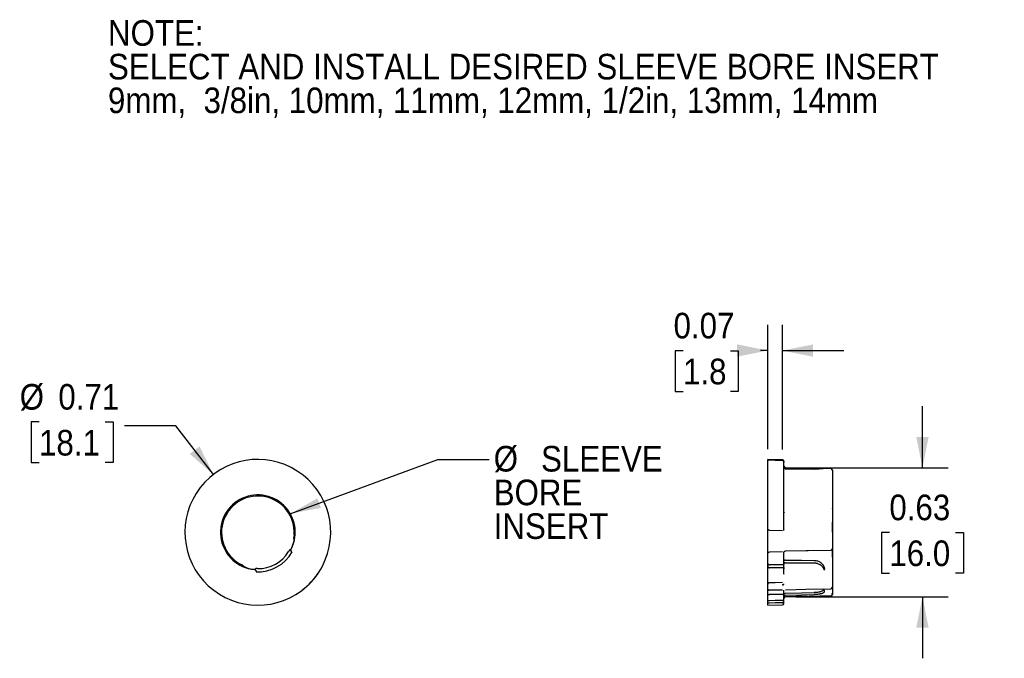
# Model space of a CAD drawing. Header units: inches. Extents: x 0.2 to 11, y 0 to 8.2.
# Tile 2 of 8: x 0.5 to 5.3, y 5.1 to 8.2. Entities that reach past the tile are written whole.
import ezdxf

# ---------------------------------------------------------------- set-up
doc = ezdxf.new("R2010")
doc.units = ezdxf.units.IN
doc.header["$MEASUREMENT"] = 0
doc.linetypes.add('SLD-Solid', pattern=[0])
doc.layers.add('DIMENSIONS', color=140, linetype='SLD-Solid', lineweight=25)
doc.layers.add('TEXT', color=140, linetype='SLD-Solid', lineweight=25)
doc.styles.add('SLDTEXTSTYLE0', font='GOTHIC.TTF', dxfattribs={"width": 0.913})
doc.styles.get("Standard").update_dxf_attribs({"font": 'GOTHIC.TTF'})
doc.dimstyles.new('SLDDIMSTYLE0', dxfattribs={"dimtxt": 0.18, "dimasz": 0.15, "dimexe": 0, "dimexo": 0.0625, "dimgap": 0, "dimtad": 0, "dimtih": 1, "dimtoh": 1, "dimdec": 0, "dimrnd": 1e-09, "dimzin": 0, "dimdsep": 46, "dimtxsty": 'Standard', "dimsah": 1, "dimcen": 0.09, "dimadec": 0, "dimazin": 0, "dimtfac": 0.15, "dimtdec": 0, "dimtofl": 0, "dimtmove": 0, "dimatfit": 3, "dimfxl": 0, "dimfrac": 2, "dimtolj": 1, "dimtzin": 0, "dimarcsym": 0})
doc.dimstyles.new('SLDDIMSTYLE1', dxfattribs={"dimtxt": 0.125, "dimasz": 0.15, "dimexe": 0, "dimexo": 0.0625, "dimgap": 0.03125, "dimtad": 0, "dimtih": 1, "dimtoh": 1, "dimrnd": 1e-09, "dimdsep": 46, "dimtxsty": 'SLDTEXTSTYLE0', "dimsah": 1, "dimcen": 0, "dimadec": 0, "dimazin": 2, "dimtfac": 1, "dimtofl": 0, "dimtmove": 0, "dimatfit": 3, "dimfxl": 0, "dimfrac": 2, "dimtolj": 1, "dimtzin": 12, "dimarcsym": 0})
doc.dimstyles.new('SLDDIMSTYLE2', dxfattribs={"dimtxt": 0.125, "dimasz": 0.15, "dimexe": 0, "dimexo": 0.0625, "dimgap": 0.03125, "dimtad": 0, "dimtih": 1, "dimtoh": 1, "dimrnd": 1e-09, "dimdsep": 46, "dimtxsty": 'SLDTEXTSTYLE0', "dimsah": 1, "dimcen": 0.09, "dimadec": 0, "dimazin": 2, "dimtfac": 1, "dimtmove": 0, "dimatfit": 0, "dimfxl": 0, "dimfrac": 2, "dimtolj": 1, "dimtzin": 12, "dimarcsym": 0})

# ---------------------------------------------------------------- blocks, each defined once
blk = doc.blocks.new('SW_NOTE_0')
at = {"layer": 'TEXT', "color": 0, "char_height": 0.125, "attachment_point": 1, "style": 'SLDTEXTSTYLE0'}
for s, insert in [('NOTE:', (0, 0.1597)), ('SELECT AND INSTALL DESIRED SLEEVE BORE INSERT', (0, -0.0047)), ('9mm,  3/8in, 10mm, 11mm, 12mm, 1/2in, 13mm, 14mm', (0, -0.1691))]:
    blk.add_mtext(s, dxfattribs=dict(at, insert=insert))
blk = doc.blocks.new('_D')
at = {"layer": 'DIMENSIONS'}
for p, q in [((0.619, 6.2432), (0.5809, 6.2432)), ((0.5809, 6.2432), (0.5809, 6.0448)), ((0.9422, 6.2432), (0.9803, 6.2432)), ((0.9803, 6.2432), (0.9803, 6.0448)), ((1.2865, 6.2248), (1.0365, 6.2248)), ((1.4697, 5.9867), (1.2865, 6.2248)), ((0.5809, 6.0448), (0.619, 6.0448)), ((0.9803, 6.0448), (0.9422, 6.0448))]:
    blk.add_line(p, q, dxfattribs=at)
blk.add_solid([(1.4697, 5.9867), (1.402, 6.1238), (1.3545, 6.0873)], dxfattribs=at)
at = {"layer": 'DIMENSIONS', "char_height": 0.125, "attachment_point": 1, "style": 'SLDTEXTSTYLE0'}
for s, insert in [('%%c', (0.5247, 6.4283)), ('0.71', (0.7132, 6.4283)), ('18.1', (0.619, 6.2044))]:
    blk.add_mtext(s, dxfattribs=dict(at, insert=insert))
blk = doc.blocks.new('SW_NOTE_2')
at = {"layer": 'TEXT', "color": 0, "char_height": 0.125, "attachment_point": 1, "style": 'SLDTEXTSTYLE0'}
for s, insert in [('%%c', (0.022, 0.0669)), (' SLEEVE', (0.2106, 0.0669)), ('BORE', (0.022, -0.0975)), ('INSERT', (0.022, -0.2619))]:
    blk.add_mtext(s, dxfattribs=dict(at, insert=insert))
blk = doc.blocks.new('_D_1')
at = {"layer": 'DIMENSIONS'}
for p, q in [((4.1746, 6.1104), (4.1746, 6.7167)), ((4.2456, 6.1092), (4.2456, 6.7167)), ((3.761, 6.5908), (3.7229, 6.5908)), ((3.7229, 6.5908), (3.7229, 6.3924)), ((3.9919, 6.5908), (4.03, 6.5908)), ((4.03, 6.5908), (4.03, 6.3924)), ((4.1746, 6.5917), (4.1396, 6.5917)), ((4.2456, 6.5917), (4.5456, 6.5917)), ((3.7229, 6.3924), (3.761, 6.3924)), ((4.03, 6.3924), (3.9919, 6.3924))]:
    blk.add_line(p, q, dxfattribs=at)
for points in [[(4.1746, 6.5917), (4.0246, 6.6217), (4.0246, 6.5617)], [(4.2456, 6.5917), (4.3956, 6.5617), (4.3956, 6.6217)]]:
    blk.add_solid(points, dxfattribs=at)
at = {"layer": 'DIMENSIONS', "char_height": 0.125, "attachment_point": 1, "style": 'SLDTEXTSTYLE0'}
for s, insert in [('0.07', (3.7148, 6.7759)), ('1.8', (3.761, 6.552))]:
    blk.add_mtext(s, dxfattribs=dict(at, insert=insert))
blk = doc.blocks.new('_D_2')
at = {"layer": 'DIMENSIONS'}
for p, q in [((4.9293, 6.0196), (4.9293, 6.3196)), ((4.3111, 6.0196), (5.0543, 6.0196)), ((4.7677, 5.7038), (4.7296, 5.7038)), ((4.7296, 5.7038), (4.7296, 5.5053)), ((5.0909, 5.7038), (5.129, 5.7038)), ((5.129, 5.7038), (5.129, 5.5053)), ((4.7296, 5.5053), (4.7677, 5.5053)), ((5.129, 5.5053), (5.0909, 5.5053)), ((4.3111, 5.3899), (5.0543, 5.3899)), ((4.9293, 5.3899), (4.9293, 5.0899))]:
    blk.add_line(p, q, dxfattribs=at)
for points in [[(4.9293, 6.0196), (4.9593, 6.1696), (4.8993, 6.1696)], [(4.9293, 5.3899), (4.8993, 5.2399), (4.9593, 5.2399)]]:
    blk.add_solid(points, dxfattribs=at)
at = {"layer": 'DIMENSIONS', "char_height": 0.125, "attachment_point": 1, "style": 'SLDTEXTSTYLE0'}
for s, insert in [('0.63', (4.7677, 5.8888)), ('16.0', (4.7677, 5.665))]:
    blk.add_mtext(s, dxfattribs=dict(at, insert=insert))

msp = doc.modelspace()

# ---------------------------------------------------------------- linework, layer by layer
for p, q in [((1.7476, 6.0552), (1.7484, 6.055)), ((1.7476, 6.0552), (1.7484, 6.055)), ((4.2456, 6.0592), (4.1746, 6.0604)), ((4.2456, 6.0592), (4.1746, 6.0604)), ((4.2456, 6.0592), (4.1746, 6.0604)), ((4.1746, 6.0604), (4.1746, 6.0604)), ((4.2456, 6.0592), (4.1746, 6.0604)), ((4.2456, 6.0592), (4.1746, 6.0604)), ((4.1746, 5.4048), (4.1746, 6.0604)), ((4.1746, 5.7225), (4.1746, 6.0604)), ((4.1746, 5.349), (4.1746, 6.0604)), ((4.1746, 5.5389), (4.1746, 6.0604)), ((4.1746, 5.5532), (4.1746, 6.0604)), ((4.1746, 5.4275), (4.1746, 6.0604)), ((4.1746, 5.349), (4.1746, 6.055)), ((4.2533, 5.714), (4.2533, 6.0483)), ((4.2534, 5.714), (4.2534, 6.0513)), ((4.2534, 5.714), (4.2534, 6.0513)), ((4.2534, 5.7141), (4.2534, 6.0513)), ((4.2534, 5.714), (4.2534, 6.0473)), ((4.2534, 6.0263), (4.2534, 6.0473)), ((4.4819, 6.0157), (4.2611, 6.0196)), ((4.4819, 6.0157), (4.2611, 6.0196)), ((4.4819, 6.0157), (4.2611, 6.0196)), ((4.4819, 6.0157), (4.2611, 6.0196)), ((4.4819, 6.0157), (4.2611, 6.0196)), ((4.4819, 6.0157), (4.4501, 6.0163)), ((4.4819, 6.0157), (4.4501, 6.0163)), ((4.4896, 6.0078), (4.4896, 5.9952)), ((4.4896, 6.0078), (4.4896, 5.7576)), ((4.4896, 6.0078), (4.4896, 5.7576)), ((4.4896, 6.0078), (4.4896, 5.7574)), ((4.4895, 5.9694), (4.4895, 5.721)), ((4.4896, 5.9683), (4.4896, 5.7576)), ((4.2539, 5.8029), (4.2534, 5.8)), ((4.254, 5.7162), (4.2534, 5.7194)), ((4.4896, 5.7546), (4.4896, 5.7033)), ((4.1824, 5.7146), (4.2456, 5.7136)), ((4.2456, 5.7136), (4.2462, 5.7136)), ((4.4895, 5.7155), (4.4895, 5.7029)), ((4.4896, 5.7033), (4.4896, 5.7001)), ((4.4896, 5.6232), (4.4896, 5.5291)), ((4.4896, 5.6232), (4.4896, 5.5186)), ((4.4896, 5.6229), (4.4896, 5.5459)), ((1.8525, 5.6088), (1.8486, 5.6158)), ((1.8498, 5.6107), (1.8513, 5.6081)), ((4.1746, 5.349), (4.1746, 5.6)), ((4.2456, 5.6088), (4.1824, 5.6076)), ((4.2533, 5.5364), (4.2533, 5.6083)), ((4.2534, 5.5033), (4.2534, 5.608)), ((4.2534, 5.5027), (4.2534, 5.608)), ((4.2534, 5.5502), (4.2534, 5.608)), ((4.2534, 5.5025), (4.2534, 5.608)), ((4.2611, 5.6139), (4.4819, 5.6182)), ((4.4894, 5.5816), (4.4896, 5.5828)), ((4.4895, 5.5952), (4.4895, 5.5175)), ((4.4896, 5.6079), (4.4896, 5.5079)), ((2.0013, 5.5389), (2.0008, 5.5379)), ((4.1746, 5.4899), (4.1746, 5.5389)), ((1.6749, 5.5203), (1.6788, 5.5133)), ((1.6764, 5.5175), (1.6778, 5.5174)), ((1.6785, 5.5166), (1.68, 5.5139)), ((4.254, 5.4984), (4.2542, 5.499)), ((4.4896, 5.5235), (4.4896, 5.5186)), ((4.4896, 5.5171), (4.4896, 5.5102)), ((4.4896, 5.5088), (4.4896, 5.4904)), ((4.4896, 5.4904), (4.4896, 5.4376)), ((1.9256, 5.4413), (1.9372, 5.4522)), ((4.1746, 5.4413), (4.1746, 5.4678)), ((4.1746, 5.349), (4.1746, 5.4522)), ((4.1746, 5.349), (4.1746, 5.4413)), ((4.2456, 5.4482), (4.2455, 5.4482)), ((4.4896, 5.4376), (4.4896, 5.4016)), ((4.4896, 5.4376), (4.4896, 5.4032)), ((4.4896, 5.4376), (4.4896, 5.4085)), ((4.4896, 5.4348), (4.4896, 5.4305)), ((4.4896, 5.4305), (4.4896, 5.4016)), ((4.2533, 5.4073), (4.2533, 5.4221)), ((4.2534, 5.3581), (4.2534, 5.4227)), ((4.2534, 5.4085), (4.2534, 5.4227)), ((4.2534, 5.3581), (4.2534, 5.421)), ((4.2534, 5.3792), (4.2534, 5.4004)), ((4.2539, 5.3853), (4.2545, 5.3862)), ((4.2609, 5.3899), (4.2611, 5.3899)), ((4.2611, 5.3899), (4.3406, 5.3913)), ((4.3413, 5.3913), (4.4819, 5.3938)), ((4.3413, 5.3913), (4.4819, 5.3938)), ((4.3413, 5.3913), (4.4819, 5.3938)), ((4.3413, 5.3913), (4.4819, 5.3938)), ((4.3413, 5.3913), (4.4819, 5.3938)), ((4.4896, 5.4075), (4.4896, 5.4034)), ((4.1746, 5.349), (4.1746, 5.368)), ((4.1746, 5.349), (4.1746, 5.3575)), ((4.1746, 5.349), (4.2456, 5.3503)), ((4.1746, 5.349), (4.2456, 5.3503)), ((4.1746, 5.349), (4.2456, 5.3503)), ((4.1746, 5.349), (4.2456, 5.3503)), ((4.1746, 5.349), (4.2456, 5.3503)), ((4.1746, 5.349), (4.2456, 5.3503)), ((4.1746, 5.349), (4.2456, 5.3503)), ((4.1746, 5.349), (4.1746, 5.349)), ((4.2534, 5.3581), (4.2534, 5.3792)), ((4.2534, 5.3581), (4.2534, 5.3681))]:
    msp.add_line(p, q)
at = {"flags": 128}
for points in [[(4.2456, 6.0552), (4.2102, 6.0558), (4.1824, 6.0562)], [(4.2456, 6.0552), (4.2102, 6.0558), (4.1824, 6.0562)], [(4.2611, 6.0151), (4.3395, 6.014), (4.401, 6.0131)], [(4.2611, 6.0151), (4.3395, 6.014), (4.401, 6.0131)], [(1.8453, 5.6187), (1.8432, 5.6187), (1.8416, 5.6187)], [(4.2611, 5.6139), (4.2611, 5.6139), (4.2611, 5.6139)], [(4.2612, 5.6142), (4.361, 5.6161), (4.4819, 5.6184)], [(4.4819, 5.6182), (4.4819, 5.6181), (4.4819, 5.6181)], [(1.6742, 5.5247), (1.6753, 5.5264), (1.6761, 5.5277)], [(4.2456, 5.5317), (4.2101, 5.5318), (4.1823, 5.532)], [(4.2456, 5.5457), (4.2102, 5.5459), (4.1824, 5.5461)], [(4.261, 5.556), (4.3394, 5.5557), (4.4009, 5.5554)], [(4.2611, 5.5686), (4.3395, 5.5682), (4.401, 5.5678)], [(4.2456, 5.4595), (4.2102, 5.4586), (4.1824, 5.458)], [(4.2612, 5.4246), (4.361, 5.4269), (4.4818, 5.4297)], [(4.2612, 5.4246), (4.361, 5.4269), (4.4818, 5.4297)], [(4.2456, 5.423), (4.2102, 5.4228), (4.1824, 5.4227)], [(4.2456, 5.4012), (4.2102, 5.4009), (4.1824, 5.4007)], [(4.2534, 5.382), (4.2535, 5.3835), (4.2537, 5.3843)], [(4.2534, 5.382), (4.2535, 5.3835), (4.2537, 5.3843)], [(4.2534, 5.382), (4.2535, 5.3835), (4.2537, 5.3843)], [(4.2609, 5.3913), (4.3162, 5.3923), (4.3772, 5.3935), (4.4279, 5.3944), (4.4819, 5.3954)], [(4.2611, 5.4074), (4.3395, 5.4091), (4.401, 5.4104)], [(4.2611, 5.3979), (4.3395, 5.3995), (4.401, 5.4007)], [(4.2456, 5.3721), (4.2102, 5.3714), (4.1824, 5.3708)], [(4.2456, 5.3607), (4.2102, 5.36), (4.1824, 5.3594)]]:
    msp.add_lwpolyline(points, dxfattribs=at)
for centre, radius, start, end in [((1.6866, 5.7047), 0.3557, 332.2114, 312.2136), ((4.2455, 6.0513), 0.00787, 360, 89), ((4.2613, 6.0274), 0.00787, 180, 269), ((4.4817, 6.0078), 0.00787, 0, 89), ((1.6866, 5.7047), 0.1825, 333.439, 264.1609), ((1.6866, 5.7047), 0.1772, 356.4426, 241.1573), ((1.6866, 5.7047), 0.1813, 333.2423, 344.6407), ((1.6866, 5.7047), 0.1929, 267.4457, 330.1542), ((1.6866, 5.7047), 0.1772, 269.5509, 328.049), ((1.6866, 5.7047), 0.1813, 252.9592, 264.3576), ((1.6866, 5.7047), 0.3557, 312.2136, 332.2114), ((1.6866, 5.7047), 0.3557, 312.2136, 331.9966), ((1.6866, 5.7047), 0.3557, 312.2136, 331.9983), ((4.4817, 5.4376), 0.00787, 271.3408, 0), ((4.2613, 5.382), 0.00787, 91, 180), ((4.2613, 5.382), 0.00787, 150.0413, 180), ((4.4817, 5.4016), 0.00787, 271, 0), ((4.4817, 5.4032), 0.00787, 295.8448, 0), ((4.4817, 5.4085), 0.00787, 324.2135, 0), ((4.2455, 5.3581), 0.00787, 271, 0)]:
    msp.add_arc(centre, radius, start, end)
for points, knots in [([(4.1824, 6.0562), (4.1819, 6.0562), (4.1811, 6.0562), (4.1798, 6.0562), (4.1786, 6.0561), (4.1775, 6.056), (4.1766, 6.0559), (4.1758, 6.0557), (4.1752, 6.0555), (4.1748, 6.0554), (4.1747, 6.0552), (4.1746, 6.0551), (4.1746, 6.055)], [0, 0, 0, 0, 0.105263, 0.2135846, 0.3188457, 0.427141, 0.5327662, 0.6413951, 0.7481262, 0.8578724, 0.9285201, 1, 1, 1, 1]), ([(4.1824, 6.0562), (4.1815, 6.0562), (4.1798, 6.0562), (4.1774, 6.056), (4.1757, 6.0557), (4.1748, 6.0554), (4.1747, 6.0551), (4.1746, 6.055)], [0, 0, 0, 0, 0.21351, 0.426999, 0.641197, 0.857622, 1, 1, 1, 1]), ([(4.2456, 6.0552), (4.2465, 6.0551), (4.2483, 6.0549), (4.2506, 6.0536), (4.2523, 6.0515), (4.2532, 6.0493), (4.2533, 6.0479), (4.2534, 6.0473)], [0, 0, 0, 0, 0.213896, 0.427768, 0.642421, 0.859218, 1, 1, 1, 1]), ([(4.2456, 6.0552), (4.2465, 6.0551), (4.2483, 6.0549), (4.2506, 6.0536), (4.2523, 6.0515), (4.2532, 6.0493), (4.2533, 6.0479), (4.2534, 6.0473)], [0, 0, 0, 0, 0.213896, 0.427768, 0.642421, 0.859218, 1, 1, 1, 1]), ([(4.2534, 5.7194), (4.2534, 5.7339), (4.2534, 5.7627), (4.2534, 5.8056), (4.2534, 5.8473), (4.2534, 5.887), (4.2534, 5.9237), (4.2534, 5.9563), (4.2534, 5.9846), (4.2534, 6.0081), (4.2534, 6.027), (4.2534, 6.0408), (4.2534, 6.0497), (4.2534, 6.0508), (4.2534, 6.0513)], [0, 0, 0, 0, 0.081951, 0.16392, 0.248608, 0.333333, 0.418021, 0.502747, 0.584687, 0.666667, 0.748607, 0.830587, 0.915274, 1, 1, 1, 1]), ([(4.2534, 5.7174), (4.2534, 5.729), (4.2534, 5.7533), (4.2534, 5.79), (4.2534, 5.8273), (4.2534, 5.8637), (4.2534, 5.8983), (4.2534, 5.9303), (4.2534, 5.9592), (4.2534, 5.9844), (4.2534, 6.0057), (4.2534, 6.0229), (4.2534, 6.0362), (4.2534, 6.0454), (4.2534, 6.0507), (4.2534, 6.0508), (4.2534, 6.0509)], [0, 0, 0, 0, 0.065561, 0.136813, 0.211171, 0.285568, 0.361259, 0.436989, 0.512007, 0.587066, 0.659511, 0.731994, 0.802347, 0.872739, 0.946234, 1, 1, 1, 1]), ([(4.2534, 6.0231), (4.2534, 6.0229), (4.2534, 6.0224), (4.2535, 6.0218), (4.2536, 6.0211), (4.2538, 6.0204), (4.2541, 6.0198), (4.2544, 6.0192), (4.2547, 6.0186), (4.2551, 6.0181), (4.2556, 6.0176), (4.2561, 6.0171), (4.2566, 6.0167), (4.2572, 6.0163), (4.2579, 6.0159), (4.2588, 6.0155), (4.2596, 6.0153), (4.2604, 6.0152), (4.2609, 6.0152), (4.2611, 6.0151)], [0, 0, 0, 0, 0.054368, 0.109113, 0.16505, 0.221399, 0.275714, 0.330412, 0.386324, 0.442659, 0.496373, 0.550467, 0.605772, 0.661499, 0.714439, 0.822155, 0.877067, 0.93824, 1, 1, 1, 1]), ([(4.2534, 6.0231), (4.2534, 6.0229), (4.2534, 6.0224), (4.2535, 6.0218), (4.2536, 6.0211), (4.2538, 6.0204), (4.2541, 6.0198), (4.2544, 6.0192), (4.2547, 6.0186), (4.2551, 6.0181), (4.2556, 6.0176), (4.2561, 6.0171), (4.2566, 6.0167), (4.2572, 6.0163), (4.2579, 6.0159), (4.2588, 6.0155), (4.2596, 6.0153), (4.2604, 6.0152), (4.2609, 6.0152), (4.2611, 6.0151)], [0, 0, 0, 0, 0.054368, 0.109113, 0.16505, 0.221399, 0.275714, 0.330412, 0.386324, 0.442659, 0.496373, 0.550467, 0.605772, 0.661499, 0.714439, 0.822155, 0.877067, 0.93824, 1, 1, 1, 1]), ([(4.4501, 6.0162), (4.4501, 6.0162), (4.4502, 6.0162), (4.4496, 6.0162), (4.4485, 6.016), (4.4465, 6.0157), (4.4442, 6.0154), (4.4413, 6.0151), (4.4377, 6.0147), (4.4343, 6.0144), (4.4311, 6.0141), (4.427, 6.0138), (4.424, 6.0136), (4.4202, 6.0134), (4.4162, 6.0132), (4.4115, 6.0131), (4.408, 6.013), (4.4045, 6.013), (4.4024, 6.0131), (4.401, 6.0131)], [0, 0, 0, 0, 0.053604, 0.081196, 0.187433, 0.268644, 0.296023, 0.402718, 0.484265, 0.511755, 0.592093, 0.646519, 0.701737, 0.72948, 0.809662, 0.863997, 0.919138, 0.946845, 1, 1, 1, 1]), ([(4.4501, 6.0162), (4.4501, 6.0162), (4.4503, 6.0163), (4.4499, 6.0162), (4.449, 6.0161), (4.4474, 6.0159), (4.4451, 6.0156), (4.4424, 6.0152), (4.4391, 6.0148), (4.4353, 6.0145), (4.4322, 6.0142), (4.4288, 6.0139), (4.4252, 6.0137), (4.4215, 6.0134), (4.4176, 6.0133), (4.4136, 6.0131), (4.4094, 6.0131), (4.4052, 6.013), (4.4024, 6.0131), (4.401, 6.0131)], [0, 0, 0, 0, 0.026125, 0.081238, 0.13402, 0.241368, 0.296056, 0.349069, 0.456869, 0.511779, 0.565241, 0.619074, 0.674081, 0.729495, 0.782852, 0.836585, 0.891512, 0.946853, 1, 1, 1, 1]), ([(4.4896, 6.0074), (4.4896, 6.0075), (4.4896, 6.0076), (4.4896, 6.0041), (4.4896, 5.9973), (4.4896, 5.987), (4.4896, 5.9737), (4.4896, 5.9576), (4.4896, 5.9389), (4.4896, 5.9177), (4.4896, 5.8941), (4.4896, 5.8682), (4.4896, 5.8403), (4.4896, 5.8109), (4.4896, 5.7831), (4.4896, 5.765), (4.4896, 5.7573)], [0, 0, 0, 0, 0.043292, 0.118962, 0.194681, 0.270351, 0.34607, 0.420088, 0.494153, 0.568171, 0.642237, 0.717907, 0.793626, 0.869296, 0.945015, 1, 1, 1, 1]), ([(4.4896, 6.0073), (4.4896, 6.0073), (4.4896, 6.0071), (4.4896, 6.0006), (4.4896, 5.9898), (4.4896, 5.976), (4.4896, 5.9605), (4.4896, 5.9422), (4.4896, 5.9214), (4.4896, 5.8984), (4.4896, 5.8738), (4.4896, 5.8479), (4.4896, 5.8296), (4.4896, 5.8205)], [0, 0, 0, 0, 0.082576, 0.194619, 0.307886, 0.395262, 0.482697, 0.5707, 0.658759, 0.745519, 0.832337, 0.916154, 1, 1, 1, 1]), ([(4.4894, 5.8194), (4.4895, 5.8196), (4.4896, 5.82), (4.4896, 5.8204), (4.4895, 5.8205)], [0, 0, 0, 0, 0.691521, 1, 1, 1, 1]), ([(2.0419, 5.7211), (2.0419, 5.7213), (2.0419, 5.7218), (2.0419, 5.7222), (2.0419, 5.7225)], [0, 0, 0, 0, 0.367521, 1, 1, 1, 1]), ([(4.1824, 5.7146), (4.1819, 5.7146), (4.1811, 5.7146), (4.1798, 5.715), (4.1786, 5.7156), (4.1775, 5.7163), (4.1766, 5.7172), (4.1758, 5.7183), (4.1752, 5.7195), (4.1748, 5.7206), (4.1747, 5.7216), (4.1746, 5.7222), (4.1746, 5.7225)], [0, 0, 0, 0, 0.105263, 0.213585, 0.318846, 0.427141, 0.532766, 0.641395, 0.748127, 0.857873, 0.92852, 1, 1, 1, 1]), ([(4.4896, 5.7047), (4.4896, 5.7068), (4.4896, 5.7234), (4.4896, 5.74), (4.4896, 5.7546)], [0, 0, 0, 0, 0.123925, 1, 1, 1, 1]), ([(4.4896, 5.7546), (4.4896, 5.7529), (4.4896, 5.7409), (4.4896, 5.7287), (4.4896, 5.7182)], [0, 0, 0, 0, 0.143229, 1, 1, 1, 1]), ([(4.4896, 5.7182), (4.4896, 5.7164), (4.4896, 5.7128), (4.4896, 5.7082), (4.4896, 5.7046), (4.4896, 5.7038), (4.4896, 5.7033)], [0, 0, 0, 0, 0.244914, 0.491767, 0.736118, 1, 1, 1, 1]), ([(1.8634, 5.6937), (1.8633, 5.6919), (1.8631, 5.6885), (1.8626, 5.6841), (1.8623, 5.6813), (1.8621, 5.68), (1.8621, 5.6798), (1.8621, 5.6797)], [0, 0, 0, 0, 0.315777, 0.582392, 0.809576, 0.908455, 1, 1, 1, 1]), ([(1.864, 5.6683), (1.8637, 5.6704), (1.8631, 5.6741), (1.8624, 5.678), (1.8621, 5.6797)], [0, 0, 0, 0, 0.567325, 1, 1, 1, 1]), ([(4.4896, 5.7001), (4.4896, 5.6877), (4.4896, 5.6627), (4.4896, 5.6382), (4.4896, 5.626)], [0, 0, 0, 0, 0.5, 1, 1, 1, 1]), ([(1.8486, 5.6158), (1.8483, 5.6166), (1.8476, 5.6182), (1.8476, 5.6208), (1.8482, 5.6224), (1.8485, 5.6231)], [0, 0, 0, 0, 0.347804, 0.695609, 1, 1, 1, 1]), ([(1.864, 5.6683), (1.864, 5.6682), (1.864, 5.6682), (1.864, 5.6678), (1.8639, 5.6673), (1.8638, 5.6666), (1.8635, 5.6655), (1.8632, 5.664), (1.8628, 5.6622), (1.8623, 5.6602), (1.8619, 5.6583), (1.8616, 5.6573), (1.8614, 5.6567)], [0, 0, 0, 0, 0.066233, 0.135016, 0.201139, 0.268783, 0.372105, 0.478294, 0.62857, 0.783063, 0.890961, 1, 1, 1, 1]), ([(4.4819, 5.6181), (4.483, 5.6183), (4.4844, 5.6185), (4.4864, 5.6196), (4.488, 5.621), (4.4893, 5.6233), (4.4895, 5.6251), (4.4896, 5.626)], [0, 0, 0, 0, 0.249802, 0.36537, 0.559178, 0.773505, 1, 1, 1, 1]), ([(4.4896, 5.625), (4.4896, 5.6245), (4.4896, 5.6227), (4.4896, 5.6199), (4.4896, 5.6181)], [0, 0, 0, 0, 0.3227784, 1, 1, 1, 1]), ([(4.4896, 5.5828), (4.4896, 5.5963), (4.4896, 5.6099), (4.4896, 5.6244), (4.4896, 5.6245)], [0, 0, 0, 0, 0.990358, 1, 1, 1, 1]), ([(1.8416, 5.6187), (1.8416, 5.6187), (1.8416, 5.6187), (1.8414, 5.6184), (1.8412, 5.618), (1.8408, 5.6174), (1.8404, 5.6167), (1.8399, 5.6158), (1.8392, 5.6148), (1.8385, 5.6136), (1.8378, 5.6123), (1.8372, 5.6114), (1.8369, 5.611)], [0, 0, 0, 0, 0.087943, 0.178639, 0.266542, 0.35674, 0.450018, 0.545378, 0.652192, 0.761423, 0.879306, 1, 1, 1, 1]), ([(1.8453, 5.6187), (1.8453, 5.6187), (1.8454, 5.6185), (1.8461, 5.6174), (1.847, 5.6158), (1.8483, 5.6135), (1.8493, 5.6117), (1.8498, 5.6107)], [0, 0, 0, 0, 0.176026, 0.351636, 0.537651, 0.751624, 1, 1, 1, 1]), ([(4.1746, 5.6), (4.1747, 5.6008), (4.1749, 5.6026), (4.1763, 5.6049), (4.1783, 5.6066), (4.1805, 5.6075), (4.1819, 5.6076), (4.1824, 5.6076)], [0, 0, 0, 0, 0.220522, 0.4411269, 0.6595785, 0.8751597, 1, 1, 1, 1]), ([(4.2532, 5.606), (4.2533, 5.6069), (4.2535, 5.6089), (4.255, 5.6111), (4.2566, 5.6125), (4.258, 5.6133), (4.2595, 5.6138), (4.2606, 5.6139), (4.2611, 5.6139)], [0, 0, 0, 0, 0.250235, 0.499694, 0.624756, 0.74974, 0.874792, 1, 1, 1, 1]), ([(4.2534, 5.504), (4.2534, 5.5126), (4.2534, 5.5331), (4.2534, 5.5682), (4.2534, 5.5953), (4.2534, 5.6086)], [0, 0, 0, 0, 0.270612, 0.641617, 1, 1, 1, 1]), ([(4.2534, 5.5005), (4.2534, 5.5014), (4.2534, 5.5125), (4.2534, 5.536), (4.2534, 5.5703), (4.2534, 5.5944), (4.2534, 5.6064)], [0, 0, 0, 0, 0.029436, 0.362371, 0.681142, 1, 1, 1, 1]), ([(4.4896, 5.6181), (4.4896, 5.6086), (4.4896, 5.5896), (4.4896, 5.5658), (4.4896, 5.552), (4.4896, 5.5468)], [0, 0, 0, 0, 0.381587, 0.76331, 1, 1, 1, 1]), ([(1.6136, 5.5431), (1.6136, 5.5432), (1.6134, 5.5433), (1.6123, 5.5438), (1.6097, 5.5451), (1.6057, 5.5471), (1.6027, 5.5487), (1.6011, 5.5495)], [0, 0, 0, 0, 0.09099, 0.1901934, 0.418292, 0.6844113, 1, 1, 1, 1]), ([(1.6223, 5.5354), (1.6207, 5.5368), (1.6179, 5.5392), (1.6149, 5.542), (1.6136, 5.5431)], [0, 0, 0, 0, 0.567325, 1, 1, 1, 1]), ([(1.6335, 5.5314), (1.6318, 5.5319), (1.6287, 5.5329), (1.6253, 5.5342), (1.6234, 5.5349), (1.6225, 5.5352), (1.6224, 5.5353), (1.6223, 5.5354)], [0, 0, 0, 0, 0.347086, 0.636328, 0.76918, 0.889453, 1, 1, 1, 1]), ([(1.6785, 5.5166), (1.6779, 5.5177), (1.6766, 5.52), (1.6753, 5.5226), (1.6744, 5.5241), (1.6742, 5.5246), (1.6742, 5.5247), (1.6742, 5.5247)], [0, 0, 0, 0, 0.3028806, 0.5712668, 0.7648198, 0.9592046, 1, 1, 1, 1]), ([(1.6852, 5.5276), (1.6845, 5.5276), (1.6832, 5.5276), (1.6814, 5.5276), (1.6797, 5.5277), (1.6785, 5.5277), (1.6775, 5.5277), (1.6768, 5.5277), (1.6764, 5.5278), (1.6762, 5.5277), (1.6761, 5.5277), (1.6761, 5.5277)], [0, 0, 0, 0, 0.150009, 0.305967, 0.434752, 0.568118, 0.664763, 0.76406, 0.860802, 0.961028, 1, 1, 1, 1]), ([(4.1746, 5.5532), (4.1747, 5.5523), (4.1749, 5.5507), (4.1763, 5.5485), (4.1783, 5.547), (4.1805, 5.5462), (4.1819, 5.5461), (4.1824, 5.5461)], [0, 0, 0, 0, 0.220522, 0.441127, 0.659578, 0.87516, 1, 1, 1, 1]), ([(4.1746, 5.5389), (4.1747, 5.5381), (4.1748, 5.5365), (4.1762, 5.5344), (4.1782, 5.5328), (4.1804, 5.5321), (4.1818, 5.532), (4.1823, 5.532)], [0, 0, 0, 0, 0.220522, 0.441126, 0.659578, 0.875158, 1, 1, 1, 1]), ([(4.2534, 5.5502), (4.2533, 5.5496), (4.2531, 5.5486), (4.2517, 5.5472), (4.2497, 5.5462), (4.2475, 5.5458), (4.2462, 5.5457), (4.2456, 5.5457)], [0, 0, 0, 0, 0.2199803, 0.440017, 0.6585187, 0.8745387, 1, 1, 1, 1]), ([(4.2533, 5.5364), (4.2533, 5.5363), (4.2533, 5.536), (4.2532, 5.5356), (4.2531, 5.5352), (4.2529, 5.5348), (4.2526, 5.5344), (4.2523, 5.5341), (4.252, 5.5337), (4.2516, 5.5334), (4.251, 5.533), (4.2503, 5.5326), (4.2496, 5.5323), (4.2488, 5.5321), (4.248, 5.5319), (4.2472, 5.5318), (4.2466, 5.5317), (4.2461, 5.5317), (4.2457, 5.5317), (4.2456, 5.5317)], [0, 0, 0, 0, 0.0540547, 0.1084797, 0.1640825, 0.2200932, 0.2741474, 0.3285804, 0.3842122, 0.4402617, 0.4939327, 0.6031338, 0.6588029, 0.7118679, 0.8198274, 0.8748576, 0.9059579, 0.9685184, 1, 1, 1, 1]), ([(4.261, 5.556), (4.2602, 5.556), (4.2584, 5.5559), (4.2561, 5.5551), (4.2544, 5.5539), (4.2534, 5.5525), (4.2533, 5.5516), (4.2533, 5.5513)], [0, 0, 0, 0, 0.213183, 0.426332, 0.640532, 0.857439, 1, 1, 1, 1]), ([(4.2543, 5.5696), (4.2542, 5.5695), (4.2539, 5.5691), (4.2535, 5.5683), (4.2534, 5.5677), (4.2534, 5.5673)], [0, 0, 0, 0, 0.26163, 0.518783, 1, 1, 1, 1]), ([(4.2611, 5.5686), (4.2603, 5.5686), (4.2585, 5.5685), (4.2562, 5.5677), (4.2544, 5.5666), (4.2535, 5.5653), (4.2534, 5.5645), (4.2534, 5.5641)], [0, 0, 0, 0, 0.212564, 0.425148, 0.639006, 0.855786, 1, 1, 1, 1]), ([(4.2535, 5.5306), (4.2535, 5.5297), (4.2536, 5.5279), (4.2536, 5.5264), (4.2537, 5.5261), (4.2537, 5.526)], [0, 0, 0, 0, 0.4493768, 0.8875909, 1, 1, 1, 1]), ([(4.4009, 5.5554), (4.4023, 5.5553), (4.4051, 5.5553), (4.4092, 5.5548), (4.4133, 5.554), (4.4173, 5.5529), (4.4225, 5.5511), (4.4273, 5.5487), (4.4318, 5.5458), (4.436, 5.5426), (4.4397, 5.539), (4.4428, 5.5351), (4.4449, 5.5321), (4.4466, 5.5289), (4.448, 5.5256), (4.4491, 5.5224), (4.4495, 5.5202), (4.4497, 5.5193)], [0, 0, 0, 0, 0.057909, 0.116224, 0.175817, 0.235848, 0.293757, 0.41152, 0.471508, 0.529835, 0.648446, 0.70887, 0.767517, 0.826574, 0.886932, 0.947742, 1, 1, 1, 1]), ([(4.401, 5.5678), (4.4066, 5.5673), (4.4178, 5.5662), (4.4325, 5.5585), (4.4438, 5.5473), (4.4497, 5.5339), (4.4514, 5.524), (4.4497, 5.5196), (4.4496, 5.5194)], [0, 0, 0, 0, 0.1974083, 0.3947632, 0.5935416, 0.7934733, 0.9920733, 1, 1, 1, 1]), ([(4.4896, 5.5444), (4.4896, 5.5416), (4.4896, 5.5326), (4.4896, 5.5244), (4.4896, 5.5188)], [0, 0, 0, 0, 0.309269, 1, 1, 1, 1]), ([(4.4896, 5.5291), (4.4896, 5.5273), (4.4896, 5.5237), (4.4896, 5.5179), (4.4896, 5.5127), (4.4896, 5.5102), (4.4896, 5.5088)], [0, 0, 0, 0, 0.27614, 0.548743, 0.766214, 1, 1, 1, 1]), ([(4.4896, 5.5291), (4.4896, 5.5273), (4.4896, 5.5237), (4.4896, 5.5179), (4.4896, 5.5127), (4.4896, 5.5102), (4.4896, 5.5088)], [0, 0, 0, 0, 0.27614, 0.548743, 0.766214, 1, 1, 1, 1]), ([(1.6688, 5.5243), (1.6696, 5.5241), (1.6714, 5.5238), (1.6735, 5.5223), (1.6745, 5.5209), (1.6749, 5.5203)], [0, 0, 0, 0, 0.347804, 0.695608, 1, 1, 1, 1]), ([(4.1746, 5.4678), (4.1746, 5.4694), (4.1746, 5.4727), (4.1746, 5.4792), (4.1746, 5.4852), (4.1746, 5.4883), (4.1746, 5.4899)], [0, 0, 0, 0, 0.278395, 0.556279, 0.778462, 1, 1, 1, 1]), ([(4.4896, 5.5171), (4.4896, 5.5151), (4.4896, 5.5127), (4.4896, 5.5106), (4.4896, 5.5102)], [0, 0, 0, 0, 0.8357337, 1, 1, 1, 1]), ([(1.9274, 5.4429), (1.9272, 5.4428), (1.9267, 5.4422), (1.926, 5.4417), (1.9256, 5.4413)], [0, 0, 0, 0, 0.301383, 1, 1, 1, 1]), ([(4.1824, 5.458), (4.1815, 5.4579), (4.1798, 5.4578), (4.1774, 5.4567), (4.1757, 5.4553), (4.1748, 5.4537), (4.1747, 5.4527), (4.1746, 5.4522)], [0, 0, 0, 0, 0.213511, 0.426999, 0.641198, 0.857622, 1, 1, 1, 1]), ([(4.2456, 5.4482), (4.2464, 5.4483), (4.2482, 5.4485), (4.2505, 5.4493), (4.2523, 5.4506), (4.2532, 5.452), (4.2533, 5.4529), (4.2533, 5.4532)], [0, 0, 0, 0, 0.213896, 0.427768, 0.642422, 0.85922, 1, 1, 1, 1]), ([(4.4498, 5.429), (4.4498, 5.4289), (4.4497, 5.4275), (4.4482, 5.425), (4.4453, 5.4216), (4.4409, 5.4186), (4.4354, 5.416), (4.4289, 5.4139), (4.4216, 5.4123), (4.4136, 5.4111), (4.4066, 5.4106), (4.4024, 5.4104), (4.401, 5.4104)], [0, 0, 0, 0, 0.006739, 0.121232, 0.23902, 0.354012, 0.472281, 0.58825, 0.70759, 0.823335, 0.942507, 1, 1, 1, 1]), ([(4.442, 5.4284), (4.4423, 5.4282), (4.4434, 5.4275), (4.4449, 5.4262), (4.4467, 5.4246), (4.4481, 5.4228), (4.4495, 5.4206), (4.4502, 5.4183), (4.4502, 5.4162), (4.4498, 5.4141), (4.4486, 5.4121), (4.4468, 5.4104), (4.4445, 5.4087), (4.4416, 5.4072), (4.4382, 5.4058), (4.4353, 5.4049), (4.4322, 5.4041), (4.4288, 5.4034), (4.4252, 5.4027), (4.4215, 5.4022), (4.4176, 5.4017), (4.4136, 5.4013), (4.4094, 5.401), (4.4052, 5.4008), (4.4024, 5.4008), (4.401, 5.4007)], [0, 0, 0, 0, 0.014268, 0.053248, 0.092501, 0.132619, 0.173037, 0.250967, 0.290532, 0.330681, 0.408063, 0.447337, 0.487177, 0.564893, 0.604331, 0.644333, 0.68328, 0.722497, 0.762569, 0.802938, 0.841809, 0.881244, 0.920967, 0.961283, 1, 1, 1, 1]), ([(4.4896, 5.4348), (4.4896, 5.4345), (4.4896, 5.4327), (4.4896, 5.4314), (4.4896, 5.4305)], [0, 0, 0, 0, 0.194818, 1, 1, 1, 1]), ([(4.4896, 5.4291), (4.4896, 5.4252), (4.4896, 5.4162), (4.4896, 5.4113), (4.4896, 5.4085)], [0, 0, 0, 0, 0.434393, 1, 1, 1, 1]), ([(1.8778, 5.4048), (1.877, 5.4043), (1.8761, 5.4037), (1.8753, 5.4032), (1.8752, 5.4031)], [0, 0, 0, 0, 0.825879, 1, 1, 1, 1]), ([(1.9095, 5.4275), (1.9088, 5.4269), (1.9077, 5.4261), (1.9068, 5.4254), (1.9065, 5.4252)], [0, 0, 0, 0, 0.6898432, 1, 1, 1, 1]), ([(4.1746, 5.4275), (4.1747, 5.4269), (4.1749, 5.4258), (4.1763, 5.4244), (4.1783, 5.4233), (4.1805, 5.4228), (4.1819, 5.4227), (4.1824, 5.4227)], [0, 0, 0, 0, 0.220522, 0.441126, 0.659578, 0.87516, 1, 1, 1, 1]), ([(4.1746, 5.4048), (4.1747, 5.4043), (4.1749, 5.4034), (4.1763, 5.4021), (4.1783, 5.4012), (4.1805, 5.4008), (4.1819, 5.4007), (4.1824, 5.4007)], [0, 0, 0, 0, 0.220522, 0.441126, 0.659578, 0.87516, 1, 1, 1, 1]), ([(4.2534, 5.4085), (4.2533, 5.4076), (4.2531, 5.406), (4.2517, 5.4037), (4.2497, 5.4021), (4.2475, 5.4013), (4.2462, 5.4012), (4.2456, 5.4012)], [0, 0, 0, 0, 0.219981, 0.440017, 0.658518, 0.874539, 1, 1, 1, 1]), ([(4.2534, 5.3586), (4.2534, 5.3584), (4.2534, 5.3576), (4.2534, 5.3614), (4.2534, 5.3701), (4.2534, 5.3847), (4.2534, 5.402), (4.2534, 5.4165), (4.2534, 5.4227)], [0, 0, 0, 0, 0.038633, 0.24138, 0.444223, 0.64697, 0.849813, 1, 1, 1, 1]), ([(4.2534, 5.3586), (4.2534, 5.3585), (4.2534, 5.3581), (4.2534, 5.3616), (4.2534, 5.3693), (4.2534, 5.3815), (4.2534, 5.3983), (4.2534, 5.4123), (4.2534, 5.4216), (4.2534, 5.4227)], [0, 0, 0, 0, 0.070104, 0.244478, 0.42394, 0.603497, 0.789333, 0.975268, 1, 1, 1, 1]), ([(4.2534, 5.4004), (4.2535, 5.4012), (4.2536, 5.4028), (4.255, 5.4049), (4.2571, 5.4065), (4.2592, 5.4073), (4.2606, 5.4074), (4.2611, 5.4074)], [0, 0, 0, 0, 0.221303, 0.442446, 0.661165, 0.876717, 1, 1, 1, 1]), ([(4.2534, 5.3905), (4.2535, 5.3913), (4.2536, 5.393), (4.255, 5.3952), (4.2571, 5.3969), (4.2592, 5.3977), (4.2606, 5.3978), (4.2611, 5.3979)], [0, 0, 0, 0, 0.221302, 0.442446, 0.661164, 0.876717, 1, 1, 1, 1]), ([(4.2539, 5.3884), (4.2537, 5.3873), (4.2534, 5.3853), (4.2534, 5.3839), (4.2534, 5.3833)], [0, 0, 0, 0, 0.577371, 1, 1, 1, 1]), ([(4.3675, 5.3918), (4.3663, 5.3917), (4.3485, 5.3914), (4.3131, 5.3908), (4.2788, 5.3902), (4.2612, 5.3899)], [0, 0, 0, 0, 0.033996, 0.502896, 1, 1, 1, 1]), ([(4.4896, 5.4277), (4.4896, 5.4272), (4.4896, 5.422), (4.4896, 5.4152), (4.4896, 5.4106), (4.4896, 5.4085)], [0, 0, 0, 0, 0.05171, 0.563642, 1, 1, 1, 1]), ([(4.4896, 5.4081), (4.4896, 5.4079), (4.4896, 5.4052), (4.4896, 5.4044), (4.4896, 5.4037)], [0, 0, 0, 0, 0.053141, 1, 1, 1, 1]), ([(4.1824, 5.3708), (4.1819, 5.3708), (4.1811, 5.3707), (4.1798, 5.3706), (4.1786, 5.3704), (4.1775, 5.3701), (4.1766, 5.3698), (4.1758, 5.3694), (4.1752, 5.369), (4.1748, 5.3686), (4.1747, 5.3683), (4.1746, 5.3681), (4.1746, 5.368)], [0, 0, 0, 0, 0.105263, 0.213585, 0.318845, 0.427141, 0.532767, 0.641395, 0.748126, 0.857873, 0.928521, 1, 1, 1, 1]), ([(4.1824, 5.3594), (4.1815, 5.3594), (4.1798, 5.3593), (4.1774, 5.3589), (4.1757, 5.3585), (4.1748, 5.3579), (4.1747, 5.3576), (4.1746, 5.3575)], [0, 0, 0, 0, 0.213511, 0.427, 0.641197, 0.857622, 1, 1, 1, 1]), ([(4.2456, 5.3721), (4.2465, 5.3722), (4.2483, 5.3724), (4.2506, 5.3737), (4.2523, 5.3754), (4.2532, 5.3774), (4.2533, 5.3787), (4.2534, 5.3792)], [0, 0, 0, 0, 0.213897, 0.427769, 0.642424, 0.859222, 1, 1, 1, 1]), ([(4.2456, 5.3607), (4.2465, 5.3608), (4.2483, 5.361), (4.2506, 5.3623), (4.2523, 5.3642), (4.2532, 5.3662), (4.2533, 5.3676), (4.2534, 5.3681)], [0, 0, 0, 0, 0.213896, 0.427768, 0.64242, 0.85922, 1, 1, 1, 1])]:
    msp.add_open_spline(points, degree=3, knots=knots)

# ---------------------------------------------------------------- block references
at = {"layer": 'TEXT'}
for name, p in [('SW_NOTE_0', (0.9554, 8.0442)), ('SW_NOTE_2', (2.8153, 6.0594))]:
    msp.add_blockref(name, p, dxfattribs=at)

# ---------------------------------------------------------------- dimensions: what is measured, and where the dimension line sits
at = {"layer": 'DIMENSIONS'}
dim = msp.add_linear_dim(base=(4.2456, 6.5917), p1=(4.1746, 6.0604), p2=(4.2456, 6.0592), dimstyle='SLDDIMSTYLE2', dxfattribs=at)
dim.commit()
dim.dimension.update_dxf_attribs({"geometry": '_D_1', "text_midpoint": (3.8765, 6.5917), "dimtype": 160})
dim = msp.add_diameter_dim_2p(p1=(1.9035, 5.4228), p2=(1.4697, 5.9867), dimstyle='SLDDIMSTYLE1', dxfattribs=at)
dim.commit()
dim.dimension.update_dxf_attribs({"geometry": '_D', "text_midpoint": (0.7806, 6.2248), "dimtype": 163})
dim = msp.add_linear_dim(base=(4.9293, 6.0196), p1=(4.2611, 5.3899), p2=(4.2611, 6.0196), angle=90, dimstyle='SLDDIMSTYLE2', dxfattribs=at)
dim.commit()
dim.dimension.update_dxf_attribs({"geometry": '_D_2', "text_midpoint": (4.9293, 5.7047), "dimtype": 160})

# ---------------------------------------------------------------- leaders
at = {"layer": 'TEXT'}
msp.add_leader([(1.8448, 5.7957), (2.5653, 6.0594), (2.8153, 6.0594)], dimstyle='SLDDIMSTYLE0', dxfattribs=at)

doc.saveas('drawing.dxf')
